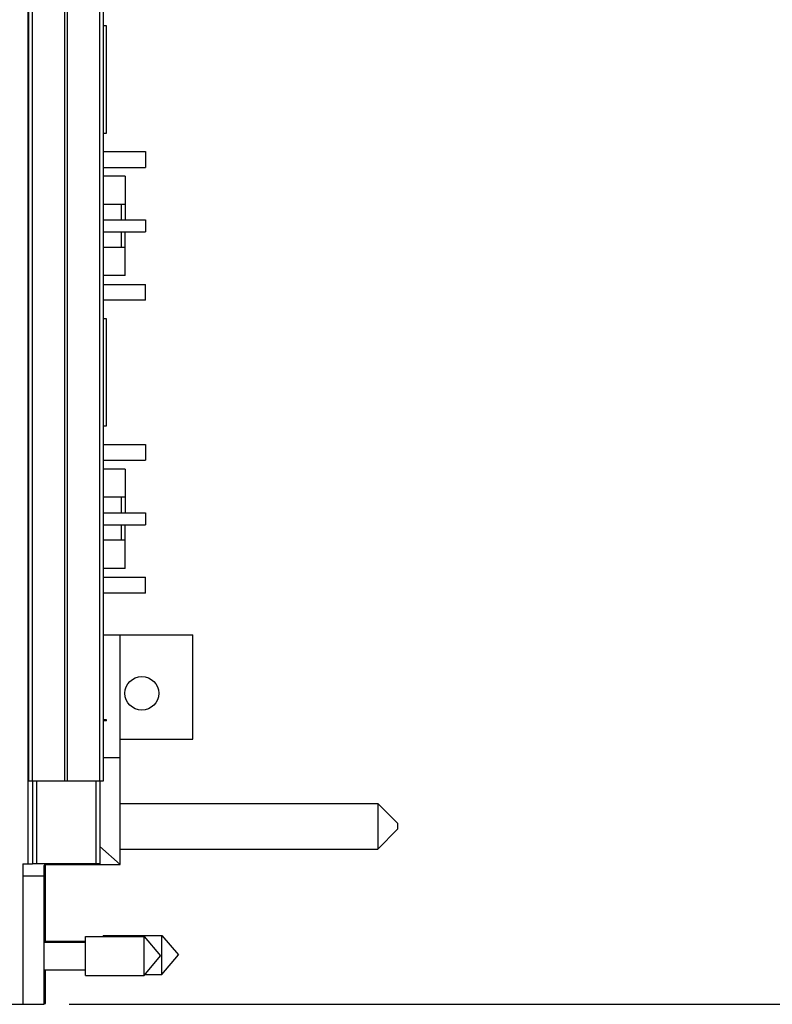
# Model space of a CAD drawing. Header units: inches. Extents: x 0.2 to 16.8, y 0.1 to 10.8.
# Tile 7 of 27: x 9.5 to 11.4, y 2.9 to 5.4. Entities that reach past the tile are written whole.
import ezdxf

# ---------------------------------------------------------------- set-up
doc = ezdxf.new("R2010")
doc.units = ezdxf.units.IN
doc.header["$LTSCALE"] = 0.935
doc.header["$MEASUREMENT"] = 0
doc.layers.get('0').update_dxf_attribs({"linetype": 'CONTINUOUS'})
doc.layers.add('DIMENSIONS', color=7, linetype='CONTINUOUS')
doc.styles.get("Standard").update_dxf_attribs({"font": 'txt', "width": 0.8})
doc.dimstyles.new('DIMSTYLE_2', dxfattribs={"dimtxt": 0.125, "dimasz": 0.18, "dimexe": 0.18, "dimexo": 0.0625, "dimgap": 0.09, "dimtad": 0, "dimtih": 1, "dimtoh": 1, "dimdec": 3, "dimzin": 4, "dimdsep": 46, "dimtxsty": 'STANDARD', "dimblk": '_FILLED', "dimblk1": '_FILLED', "dimblk2": '_FILLED', "dimcen": 0.09, "dimadec": 0, "dimazin": 0, "dimtp": 0.001, "dimtm": 0.001, "dimtfac": 1, "dimtdec": 3, "dimtofl": 0, "dimtmove": 0, "dimatfit": 3, "dimldrblk": '_FILLED', "dimfxl": 1, "dimtolj": 1, "dimtzin": 4, "dimarcsym": 0})

# ---------------------------------------------------------------- blocks, each defined once
blk = doc.blocks.new('_FILLED')
at = {"color": 0, "linetype": 'BYBLOCK'}
blk.add_solid([(0, 0), (-1, 0.174), (-1, -0.174)], dxfattribs=at)
blk = doc.blocks.new('*D16')
at = {"layer": 'DIMENSIONS', "color": 2, "linetype": 'CONTINUOUS'}
for p, q in [((9.5984, 7.9422), (12.0818, 7.9422)), ((11.9568, 7.9422), (11.9568, 5.8174)), ((11.9568, 2.8752), (11.9568, 5.5674)), ((9.5984, 2.8752), (12.0818, 2.8752))]:
    blk.add_line(p, q, dxfattribs=at)
at = {"layer": 'DIMENSIONS', "color": 2, "linetype": 'CONTINUOUS', "xscale": 0.18, "yscale": 0.18, "zscale": 0.18}
for p, rotation in [((11.9568, 7.9422), 90), ((11.9568, 2.8752), 270)]:
    blk.add_blockref('_FILLED', p, dxfattribs=dict(at, rotation=rotation))
at = {"layer": 'DIMENSIONS', "color": 2, "linetype": 'CONTINUOUS', "width": 0.8}
for s, p in [('5.067', (11.2943, 5.6299)), ('[', (11.9193, 5.6299)), ('128.7', (12.0193, 5.6299)), (']', (12.5193, 5.6299))]:
    blk.add_text(s, height=0.125, dxfattribs=at).set_placement(p)

msp = doc.modelspace()

# ---------------------------------------------------------------- linework, layer by layer
at = {"color": 7, "linetype": 'CONTINUOUS'}
for p, q in [((9.4951, 3.2292), (9.4951, 7.5882)), ((9.4971, 3.4384), (9.4971, 7.4384)), ((9.5061, 3.4384), (9.5061, 7.4384)), ((9.588, 3.4384), (9.588, 7.4384)), ((9.5943, 3.4384), (9.5943, 7.4384)), ((9.6762, 3.4384), (9.6762, 7.4384)), ((9.6851, 3.4384), (9.6851, 7.4384)), ((9.6851, 5.0243), (9.7914, 5.0243)), ((9.7914, 5.0243), (9.7914, 4.9843)), ((9.6851, 4.9843), (9.7914, 4.9843)), ((9.7398, 4.9618), (9.6851, 4.9618)), ((9.7398, 4.9618), (9.7398, 4.8518)), ((9.7398, 4.891), (9.6851, 4.891)), ((9.7298, 4.891), (9.7298, 4.8518)), ((9.6851, 4.8518), (9.7914, 4.8518)), ((9.7914, 4.8518), (9.7914, 4.8218)), ((9.6851, 4.8218), (9.7914, 4.8218)), ((9.7298, 4.8218), (9.7298, 4.7825)), ((9.7398, 4.7118), (9.7398, 4.8218)), ((9.7398, 4.7825), (9.6851, 4.7825)), ((9.7398, 4.7118), (9.6851, 4.7118)), ((9.6851, 4.6893), (9.7914, 4.6893)), ((9.7914, 4.6493), (9.7914, 4.6893)), ((9.7914, 4.6493), (9.6851, 4.6493)), ((9.6851, 4.2863), (9.7914, 4.2863)), ((9.7914, 4.2863), (9.7914, 4.2463)), ((9.6851, 4.2463), (9.7914, 4.2463)), ((9.7398, 4.2238), (9.6851, 4.2238)), ((9.7398, 4.2238), (9.7398, 4.1138)), ((9.7398, 4.153), (9.6851, 4.153)), ((9.7298, 4.153), (9.7298, 4.1138)), ((9.6851, 4.1138), (9.7914, 4.1138)), ((9.7914, 4.1138), (9.7914, 4.0838)), ((9.6851, 4.0838), (9.7914, 4.0838)), ((9.7298, 4.0838), (9.7298, 4.0445)), ((9.7398, 3.9738), (9.7398, 4.0838)), ((9.7398, 4.0445), (9.6851, 4.0445)), ((9.7398, 3.9738), (9.6851, 3.9738)), ((9.6851, 3.9513), (9.7914, 3.9513)), ((9.7914, 3.9113), (9.7914, 3.9513)), ((9.7914, 3.9113), (9.6851, 3.9113)), ((9.6851, 3.8065), (9.9109, 3.8065)), ((9.7269, 3.2275), (9.7269, 3.8065)), ((9.9109, 3.5435), (9.9109, 3.8065)), ((9.693, 3.5924), (9.6851, 3.5924)), ((9.693, 3.5894), (9.693, 3.5924)), ((9.7269, 3.5435), (9.9109, 3.5435)), ((9.7269, 3.4965), (9.6851, 3.4965)), ((9.4971, 3.4384), (9.6851, 3.4384)), ((9.5059, 3.4384), (9.5059, 3.2292)), ((9.5159, 3.4384), (9.5159, 3.2292)), ((9.6659, 3.4384), (9.6659, 3.2292)), ((9.6759, 3.4384), (9.6759, 3.2292)), ((9.7269, 3.3813), (10.3769, 3.3813)), ((10.3769, 3.3813), (10.4269, 3.3313)), ((10.3769, 3.3813), (10.3769, 3.2663)), ((10.4269, 3.3313), (10.4269, 3.3163)), ((10.3769, 3.2663), (10.4269, 3.3163)), ((9.7269, 3.2275), (9.6759, 3.2731)), ((9.7269, 3.2663), (10.3769, 3.2663)), ((9.4819, 3.2292), (9.5059, 3.2292)), ((9.4819, 3.2292), (9.4819, 2.8752)), ((9.6759, 3.2292), (9.5059, 3.2292)), ((9.5389, 3.2275), (9.7269, 3.2275)), ((9.5389, 3.0322), (9.5389, 3.2275)), ((9.5359, 2.8752), (9.5359, 3.2253)), ((9.5359, 3.1982), (9.4819, 3.1982)), ((9.5359, 3.0322), (9.6396, 3.0322)), ((9.5389, 3.0345), (9.6396, 3.0345)), ((9.6396, 3.0464), (9.7877, 3.0464)), ((9.6396, 2.948), (9.6396, 3.0464)), ((9.6846, 3.0487), (9.8327, 3.0487)), ((9.6846, 3.0487), (9.6846, 3.0464)), ((9.7877, 3.0464), (9.829, 2.9972)), ((9.7877, 2.948), (9.7877, 3.0464)), ((9.8327, 3.0487), (9.874, 2.9995)), ((9.8327, 2.9503), (9.8327, 3.0487)), ((9.7877, 2.948), (9.829, 2.9972)), ((9.8327, 2.9503), (9.874, 2.9995)), ((9.5359, 2.9622), (9.6396, 2.9622)), ((9.5389, 2.8775), (9.5389, 2.9622)), ((9.6396, 2.948), (9.7877, 2.948)), ((9.7896, 2.9503), (9.8327, 2.9503)), ((9.4359, 2.8752), (9.5359, 2.8752)), ((9.5359, 2.8775), (9.5389, 2.8775))]:
    msp.add_line(p, q, dxfattribs=at)
at = {"color": 3, "linetype": 'CONTINUOUS'}
for p, q in [((9.6931, 5.3408), (9.6851, 5.3408)), ((9.6931, 5.0708), (9.6931, 5.3408)), ((9.6851, 5.0708), (9.6931, 5.0708)), ((9.693, 4.6028), (9.6851, 4.6028)), ((9.693, 4.3328), (9.693, 4.6028)), ((9.6851, 4.3328), (9.693, 4.3328)), ((9.693, 3.5894), (9.6851, 3.5894))]:
    msp.add_line(p, q, dxfattribs=at)
at = {"color": 7, "linetype": 'CONTINUOUS'}
msp.add_circle((9.7819, 3.6589), 0.0425, dxfattribs=at)
msp.add_open_spline([(9.5479, 3.2291), (9.5464, 3.2291), (9.5435, 3.229), (9.5398, 3.2287), (9.5367, 3.2279), (9.5359, 3.2261), (9.5359, 3.2253)], degree=3, knots=[0, 0, 0, 0, 0.337664, 0.627149, 0.835156, 1, 1, 1, 1], dxfattribs=at)

# ---------------------------------------------------------------- dimensions: what is measured, and where the dimension line sits
at = {"layer": 'DIMENSIONS', "color": 2, "linetype": 'CONTINUOUS'}
dim = msp.add_linear_dim(base=(11.9568, 7.9422), p1=(9.5984, 2.8752), p2=(9.5984, 7.9422), angle=90, dimstyle='DIMSTYLE_2', dxfattribs=at)
dim.commit()
dim.dimension.update_dxf_attribs({"geometry": '*D16', "text_midpoint": (11.9568, 5.6924), "dimtype": 160})

doc.saveas('drawing.dxf')
